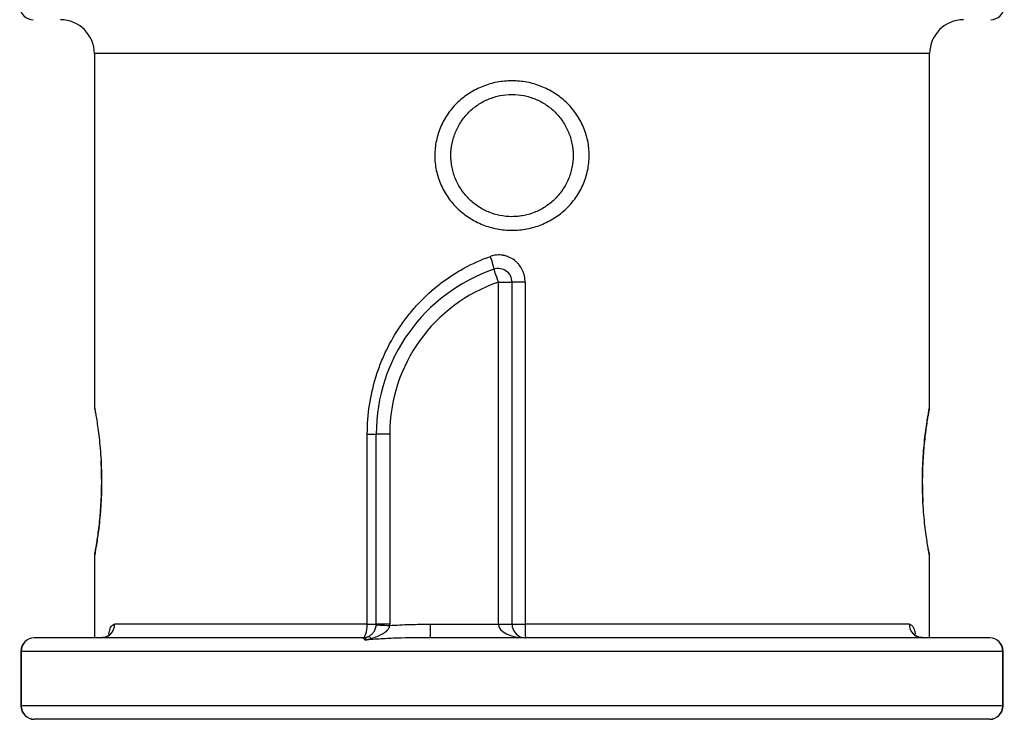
# Model space of a CAD drawing. Header units: millimetres. Extents: x 53 to 192, y 23 to 190.
# Tile 1 of 4: x 56 to 80, y 62 to 79. Entities that reach past the tile are written whole.
import ezdxf

# ---------------------------------------------------------------- set-up
doc = ezdxf.new("R2010")
doc.units = ezdxf.units.MM

msp = doc.modelspace()

# ---------------------------------------------------------------- linework, layer by layer
at = {"color": 7, "linetype": 'Continuous', "lineweight": 25}
for p, q in [((57.926, 78.24), (57.926, 69.571)), ((78.426, 69.57), (78.426, 78.24)), ((67.843, 64.24), (67.843, 72.634)), ((67.843, 72.634), (68.176, 72.634)), ((68.176, 72.634), (68.176, 64.24)), ((68.499, 72.634), (68.176, 72.634)), ((68.499, 72.634), (68.499, 64.24)), ((64.625, 68.907), (64.843, 68.907)), ((64.625, 64.24), (64.625, 68.907)), ((65.176, 68.907), (64.843, 68.907)), ((64.843, 64.24), (64.843, 68.907)), ((65.176, 68.907), (65.176, 64.24)), ((58.083, 68.249), (58.093, 68.011)), ((78.269, 67.232), (78.26, 67.469)), ((57.926, 65.91), (57.926, 63.907)), ((78.426, 63.907), (78.426, 65.909)), ((64.625, 64.24), (58.421, 64.24)), ((64.625, 64.24), (64.843, 64.24)), ((65.176, 64.24), (64.843, 64.24)), ((66.169, 64.24), (66.169, 63.907)), ((66.169, 64.24), (67.843, 64.24)), ((67.843, 64.24), (68.176, 64.24)), ((68.176, 64.24), (68.499, 64.24)), ((77.931, 64.24), (68.499, 64.24)), ((64.51, 63.907), (56.452, 63.907)), ((79.901, 63.907), (66.169, 63.907)), ((56.118, 63.573), (56.118, 62.24)), ((56.13, 63.573), (56.13, 62.24)), ((80.222, 63.573), (56.13, 63.573)), ((80.222, 62.24), (80.222, 63.573)), ((80.234, 62.24), (80.234, 63.573)), ((80.222, 62.24), (56.13, 62.24)), ((79.901, 61.907), (56.452, 61.907))]:
    msp.add_line(p, q, dxfattribs=at)
at = {"color": 8, "linetype": 'Continuous', "lineweight": 25}
for p, q in [((68.176, 78.24), (57.926, 78.24)), ((78.426, 78.24), (68.176, 78.24)), ((56.13, 63.573), (56.118, 63.573)), ((80.234, 63.573), (80.222, 63.573)), ((56.13, 62.24), (56.118, 62.24)), ((80.234, 62.24), (80.222, 62.24))]:
    msp.add_line(p, q, dxfattribs=at)
at = {"color": 7, "linetype": 'Continuous', "lineweight": 25, "flags": 128}
for points in [[(67.843, 72.634), (67.822, 72.695), (67.802, 72.754), (67.783, 72.809), (67.767, 72.857), (67.753, 72.896), (67.743, 72.925), (67.737, 72.943), (67.735, 72.949)], [(64.51, 63.907), (64.532, 63.913), (64.554, 63.932), (64.574, 63.963), (64.591, 64.004), (64.606, 64.055), (64.616, 64.113), (64.623, 64.175), (64.625, 64.24)], [(64.843, 64.224), (64.849, 64.224), (64.868, 64.223), (64.899, 64.222), (64.94, 64.22), (64.99, 64.217), (65.048, 64.215), (65.111, 64.212), (65.175, 64.208)]]:
    msp.add_lwpolyline(points, dxfattribs=at)
at = {"color": 7, "linetype": 'Continuous', "lineweight": 25}
for centre, radius, start, end in [((56.426, 79.407), 0.333, 180, 270), ((79.926, 79.407), 0.333, 270, 0), ((57.093, 78.24), 0.833, 0, 90), ((79.26, 78.24), 0.833, 90, 180), ((66.088, 72.648), 1.675, 10.3511, 21.5957), ((69.114, 68.907), 4.271, 108.8294, 180), ((67.843, 72.634), 0.333, 0, 108.8294), ((69.114, 68.907), 3.938, 108.8294, 180), ((58.096, 64.232), 0.326, 271.4532, 1.3831), ((64.51, 64.24), 0.333, 357.2828, 0), ((64.51, 64.24), 0.667, 357.2828, 0), ((68.51, 64.24), 0.333, 180, 270), ((71.153, 64.157), 2.655, 178.2031, 185.4049), ((78.256, 64.232), 0.326, 178.6169, 268.5468), ((56.452, 63.573), 0.333, 90, 180), ((56.458, 63.579), 0.327, 91.08, 181.0405), ((64.51, 64.24), 0.333, 270, 292.4565), ((64.643, 63.84), 0.0918, 30.9503, 93.8203), ((79.901, 63.573), 0.333, 0, 90), ((79.895, 63.579), 0.327, 358.9595, 88.92), ((56.452, 62.24), 0.333, 180, 270), ((56.458, 62.234), 0.327, 178.9595, 268.92), ((79.901, 62.24), 0.333, 270, 0), ((79.895, 62.234), 0.327, 271.08, 1.0405)]:
    msp.add_arc(centre, radius, start, end, dxfattribs=at)
msp.add_ellipse((68.51, 64.24), major_axis=(0.667, 0), ratio=0.5, start_param=3.141593, end_param=4.712389, dxfattribs=at)
for points, knots in [([(68.176, 77.573), (68.3, 77.573), (68.421, 77.562), (68.601, 77.528), (68.66, 77.514), (68.778, 77.48), (68.836, 77.46), (69.007, 77.392), (69.115, 77.337), (69.269, 77.239), (69.319, 77.204), (69.416, 77.128), (69.462, 77.088), (69.593, 76.963), (69.673, 76.871), (69.778, 76.721), (69.811, 76.669), (69.871, 76.563), (69.898, 76.508), (69.946, 76.397), (69.968, 76.34), (70.005, 76.224), (70.021, 76.164), (70.059, 75.984), (70.071, 75.863), (70.071, 75.619), (70.058, 75.495), (70.008, 75.257), (69.971, 75.141), (69.898, 74.972), (69.871, 74.917), (69.811, 74.811), (69.778, 74.759), (69.709, 74.66), (69.671, 74.612), (69.592, 74.52), (69.549, 74.475), (69.417, 74.349), (69.321, 74.274), (69.167, 74.176), (69.114, 74.146), (69.005, 74.09), (68.949, 74.065), (68.779, 73.998), (68.662, 73.964), (68.482, 73.93), (68.421, 73.921), (68.298, 73.91), (68.176, 73.904), (68.053, 73.91), (67.931, 73.921), (67.87, 73.93), (67.69, 73.964), (67.573, 73.998), (67.403, 74.065), (67.346, 74.091), (67.237, 74.146), (67.185, 74.177), (67.031, 74.275), (66.935, 74.349), (66.758, 74.519), (66.678, 74.611), (66.574, 74.76), (66.541, 74.811), (66.482, 74.918), (66.454, 74.973), (66.381, 75.141), (66.344, 75.257), (66.306, 75.436), (66.297, 75.497), (66.284, 75.619), (66.281, 75.68), (66.281, 75.863), (66.294, 75.984), (66.332, 76.165), (66.347, 76.224), (66.385, 76.34), (66.406, 76.397), (66.455, 76.509), (66.482, 76.563), (66.542, 76.669), (66.575, 76.722), (66.68, 76.872), (66.759, 76.963), (66.935, 77.131), (67.033, 77.207), (67.238, 77.337), (67.346, 77.392), (67.517, 77.46), (67.575, 77.48), (67.693, 77.514), (67.752, 77.528), (67.931, 77.562), (68.053, 77.573), (68.176, 77.573)], [0, 0, 0, 0, 0.03125, 0.03125, 0.046875, 0.046875, 0.0625, 0.0625, 0.09375, 0.09375, 0.109375, 0.109375, 0.125, 0.125, 0.15625, 0.15625, 0.171875, 0.171875, 0.1875, 0.1875, 0.203125, 0.203125, 0.21875, 0.21875, 0.25, 0.25, 0.28125, 0.28125, 0.3125, 0.3125, 0.328125, 0.328125, 0.34375, 0.34375, 0.359375, 0.359375, 0.375, 0.375, 0.40625, 0.40625, 0.421875, 0.421875, 0.4375, 0.4375, 0.46875, 0.46875, 0.484375, 0.484375, 0.5, 0.515625, 0.515625, 0.53125, 0.53125, 0.5625, 0.5625, 0.578125, 0.578125, 0.59375, 0.59375, 0.625, 0.625, 0.65625, 0.65625, 0.671875, 0.671875, 0.6875, 0.6875, 0.71875, 0.71875, 0.734375, 0.734375, 0.75, 0.75, 0.78125, 0.78125, 0.796875, 0.796875, 0.8125, 0.8125, 0.828125, 0.828125, 0.84375, 0.84375, 0.875, 0.875, 0.90625, 0.90625, 0.9375, 0.9375, 0.953125, 0.953125, 0.96875, 0.96875, 1, 1, 1, 1]), ([(68.176, 77.24), (68.077, 77.24), (67.979, 77.23), (67.835, 77.202), (67.787, 77.19), (67.693, 77.161), (67.646, 77.144), (67.51, 77.088), (67.424, 77.041), (67.261, 76.933), (67.184, 76.87), (67.046, 76.732), (66.984, 76.656), (66.902, 76.534), (66.877, 76.491), (66.831, 76.405), (66.81, 76.361), (66.772, 76.27), (66.756, 76.224), (66.727, 76.13), (66.715, 76.082), (66.686, 75.936), (66.676, 75.839), (66.676, 75.692), (66.679, 75.642), (66.688, 75.544), (66.696, 75.495), (66.724, 75.35), (66.753, 75.257), (66.809, 75.12), (66.831, 75.076), (66.877, 74.989), (66.902, 74.947), (66.983, 74.825), (67.045, 74.75), (67.185, 74.61), (67.26, 74.548), (67.382, 74.467), (67.424, 74.442), (67.51, 74.395), (67.555, 74.374), (67.692, 74.317), (67.785, 74.289), (67.978, 74.25), (68.077, 74.24), (68.225, 74.24), (68.275, 74.243), (68.373, 74.252), (68.423, 74.26), (68.567, 74.289), (68.661, 74.317), (68.797, 74.374), (68.842, 74.395), (68.928, 74.441), (68.97, 74.467), (69.092, 74.548), (69.167, 74.61), (69.272, 74.714), (69.305, 74.751), (69.367, 74.827), (69.396, 74.866), (69.45, 74.947), (69.475, 74.989), (69.522, 75.075), (69.543, 75.12), (69.6, 75.257), (69.628, 75.35), (69.666, 75.543), (69.676, 75.643), (69.676, 75.839), (69.667, 75.937), (69.638, 76.082), (69.625, 76.13), (69.597, 76.224), (69.58, 76.27), (69.524, 76.406), (69.478, 76.492), (69.368, 76.656), (69.306, 76.732), (69.203, 76.835), (69.166, 76.868), (69.091, 76.93), (69.051, 76.96), (68.929, 77.041), (68.843, 77.088), (68.707, 77.144), (68.66, 77.161), (68.565, 77.19), (68.518, 77.202), (68.373, 77.23), (68.276, 77.24), (68.176, 77.24)], [0, 0, 0, 0, 0.03125, 0.03125, 0.046875, 0.046875, 0.0625, 0.0625, 0.09375, 0.09375, 0.125, 0.125, 0.15625, 0.15625, 0.171875, 0.171875, 0.1875, 0.1875, 0.203125, 0.203125, 0.21875, 0.21875, 0.25, 0.25, 0.265625, 0.265625, 0.28125, 0.28125, 0.3125, 0.3125, 0.328125, 0.328125, 0.34375, 0.34375, 0.375, 0.375, 0.40625, 0.40625, 0.421875, 0.421875, 0.4375, 0.4375, 0.46875, 0.46875, 0.5, 0.5, 0.515625, 0.515625, 0.53125, 0.53125, 0.5625, 0.5625, 0.578125, 0.578125, 0.59375, 0.59375, 0.625, 0.625, 0.640625, 0.640625, 0.65625, 0.65625, 0.671875, 0.671875, 0.6875, 0.6875, 0.71875, 0.71875, 0.75, 0.75, 0.78125, 0.78125, 0.796875, 0.796875, 0.8125, 0.8125, 0.84375, 0.84375, 0.875, 0.875, 0.890625, 0.890625, 0.90625, 0.90625, 0.9375, 0.9375, 0.953125, 0.953125, 0.96875, 0.96875, 1, 1, 1, 1]), ([(64.625, 68.907), (64.625, 69.146), (64.643, 69.385), (64.714, 69.852), (64.766, 70.081), (64.87, 70.417), (64.909, 70.528), (64.995, 70.747), (65.043, 70.856), (65.196, 71.174), (65.314, 71.376), (65.511, 71.664), (65.581, 71.758), (65.728, 71.94), (65.805, 72.029), (66.047, 72.286), (66.22, 72.444), (66.497, 72.659), (66.592, 72.727), (66.789, 72.856), (66.891, 72.917), (67.203, 73.088), (67.42, 73.185), (67.645, 73.265)], [0, 0, 0, 0, 0.125, 0.125, 0.25, 0.25, 0.3125, 0.3125, 0.375, 0.375, 0.5, 0.5, 0.5625, 0.5625, 0.625, 0.625, 0.75, 0.75, 0.8125, 0.8125, 0.875, 0.875, 1, 1, 1, 1]), ([(68.499, 72.634), (68.499, 72.686), (68.493, 72.738), (68.47, 72.839), (68.452, 72.888), (68.407, 72.981), (68.378, 73.025), (68.329, 73.085), (68.312, 73.104), (68.274, 73.14), (68.255, 73.157), (68.192, 73.203), (68.148, 73.229), (68.076, 73.26), (68.051, 73.269), (68.002, 73.283), (67.976, 73.289), (67.9, 73.301), (67.847, 73.302), (67.745, 73.293), (67.694, 73.282), (67.645, 73.265)], [0, 0, 0, 0, 0.125, 0.125, 0.25, 0.25, 0.375, 0.375, 0.4375, 0.4375, 0.5, 0.5, 0.625, 0.625, 0.6875, 0.6875, 0.75, 0.75, 0.875, 0.875, 1, 1, 1, 1]), ([(57.927, 69.572), (57.927, 69.565), (57.926, 69.55), (57.929, 69.533), (57.93, 69.521), (57.931, 69.517), (57.931, 69.515), (57.932, 69.514), (57.932, 69.513), (57.932, 69.511), (57.932, 69.51), (57.932, 69.509)], [0, 0, 0, 0, 0.12665, 0.290344, 0.347632, 0.369424, 0.385787, 0.406721, 0.444703, 0.544088, 1, 1, 1, 1]), ([(57.943, 69.453), (57.945, 69.441), (57.947, 69.428), (57.952, 69.402), (57.952, 69.402)], [0, 0, 0, 0, 0.989208, 1, 1, 1, 1]), ([(78.265, 67.31), (78.263, 67.355), (78.258, 67.487), (78.254, 67.713), (78.257, 67.982), (78.268, 68.245), (78.285, 68.498), (78.307, 68.733), (78.332, 68.946), (78.357, 69.132), (78.381, 69.286), (78.401, 69.403), (78.415, 69.481), (78.42, 69.508), (78.421, 69.514), (78.421, 69.515), (78.422, 69.519), (78.422, 69.523), (78.424, 69.533), (78.426, 69.549), (78.424, 69.562), (78.423, 69.57)], [0, 0, 0, 0, 0.042101, 0.1227423, 0.2039241, 0.2848464, 0.3665203, 0.4486186, 0.5319442, 0.6156522, 0.7004903, 0.7857267, 0.8708947, 0.9562881, 0.9780505, 0.9832232, 0.9842612, 0.9853389, 0.9878897, 0.9929129, 1, 1, 1, 1]), ([(78.415, 69.484), (78.415, 69.484), (78.419, 69.504), (78.42, 69.51), (78.42, 69.511), (78.42, 69.511)], [0, 0, 0, 0, 0.005615, 0.832128, 1, 1, 1, 1]), ([(58.087, 68.17), (58.089, 68.125), (58.095, 67.993), (58.098, 67.767), (58.095, 67.499), (58.085, 67.235), (58.068, 66.983), (58.046, 66.747), (58.021, 66.534), (57.995, 66.348), (57.971, 66.194), (57.952, 66.077), (57.938, 65.999), (57.933, 65.972), (57.932, 65.966), (57.931, 65.965), (57.931, 65.961), (57.93, 65.957), (57.929, 65.948), (57.926, 65.932), (57.928, 65.918), (57.929, 65.91)], [0, 0, 0, 0, 0.042101, 0.122742, 0.203924, 0.284846, 0.36652, 0.448618, 0.531944, 0.615652, 0.70049, 0.785727, 0.870895, 0.956288, 0.97805, 0.983223, 0.984261, 0.985339, 0.987889, 0.992913, 1, 1, 1, 1]), ([(57.937, 65.996), (57.937, 65.996), (57.933, 65.976), (57.932, 65.97), (57.932, 65.969), (57.932, 65.969)], [0, 0, 0, 0, 0.005615, 0.832128, 1, 1, 1, 1]), ([(78.426, 65.909), (78.426, 65.915), (78.426, 65.93), (78.424, 65.947), (78.422, 65.959), (78.421, 65.963), (78.421, 65.965), (78.421, 65.966), (78.421, 65.967), (78.42, 65.969), (78.42, 65.972), (78.415, 66.001), (78.407, 66.04), (78.401, 66.078), (78.401, 66.079)], [0, 0, 0, 0, 0.027297, 0.062577, 0.074925, 0.079622, 0.083149, 0.08766, 0.095847, 0.117267, 0.215529, 0.596067, 0.997042, 1, 1, 1, 1]), ([(64.637, 63.932), (64.653, 63.939), (64.666, 63.945), (64.691, 63.96), (64.703, 63.968), (64.736, 63.994), (64.755, 64.013), (64.79, 64.058), (64.806, 64.085), (64.831, 64.147), (64.841, 64.184), (64.843, 64.224)], [0, 0, 0, 0, 0.125, 0.125, 0.25, 0.25, 0.5, 0.5, 0.75, 0.75, 1, 1, 1, 1]), ([(65.175, 64.208), (65.171, 64.183), (65.162, 64.16), (65.137, 64.118), (65.121, 64.099), (65.07, 64.047), (65.031, 64.019), (64.949, 63.971), (64.905, 63.951), (64.816, 63.916), (64.769, 63.901), (64.722, 63.888)], [0, 0, 0, 0, 0.125, 0.125, 0.25, 0.25, 0.5, 0.5, 0.75, 0.75, 1, 1, 1, 1]), ([(65.175, 64.208), (65.341, 64.221), (65.506, 64.229), (65.838, 64.238), (66.003, 64.24), (66.169, 64.24)], [0, 0, 0, 0, 0.5, 0.5, 1, 1, 1, 1]), ([(58.3, 64.001), (58.3, 64), (58.299, 63.997), (58.265, 63.958), (58.195, 63.915), (58.134, 63.911), (58.104, 63.909)], [0, 0, 0, 0, 0.177856, 0.414387, 0.717409, 1, 1, 1, 1]), ([(64.565, 63.847), (64.557, 63.867), (64.548, 63.882), (64.529, 63.902), (64.52, 63.907), (64.51, 63.907)], [0, 0, 0, 0, 0.5, 0.5, 1, 1, 1, 1]), ([(64.637, 63.932), (64.621, 63.926), (64.608, 63.916), (64.59, 63.896), (64.584, 63.888), (64.574, 63.869), (64.569, 63.859), (64.565, 63.847)], [0, 0, 0, 0, 0.5, 0.5, 0.75, 0.75, 1, 1, 1, 1]), ([(66.169, 63.907), (65.901, 63.907), (65.632, 63.905), (65.231, 63.893), (65.097, 63.887), (64.831, 63.871), (64.698, 63.861), (64.565, 63.847)], [0, 0, 0, 0, 0.5, 0.5, 0.75, 0.75, 1, 1, 1, 1]), ([(78.247, 63.911), (78.219, 63.912), (78.159, 63.914), (78.091, 63.955), (78.054, 63.996), (78.052, 64), (78.052, 64.002)], [0, 0, 0, 0, 0.26308, 0.563018, 0.8177, 1, 1, 1, 1])]:
    msp.add_open_spline(points, degree=3, knots=knots, dxfattribs=at)
at = {"color": 8, "linetype": 'Continuous', "lineweight": 25}
for points, knots in [([(57.927, 69.571), (57.927, 69.568), (57.928, 69.562), (57.942, 69.49), (57.963, 69.371), (57.99, 69.208), (58.02, 69.001), (58.049, 68.76), (58.075, 68.486), (58.097, 68.147), (58.101, 67.89), (58.103, 67.74)], [0, 0, 0, 0, 0.09669, 0.205596, 0.310807, 0.418867, 0.524421, 0.632975, 0.73824, 0.846743, 1, 1, 1, 1]), ([(78.25, 67.74), (78.25, 67.796), (78.251, 67.951), (78.26, 68.207), (78.278, 68.494), (78.304, 68.763), (78.333, 69.003), (78.363, 69.21), (78.39, 69.375), (78.411, 69.494), (78.424, 69.563), (78.425, 69.568), (78.426, 69.57)], [0, 0, 0, 0, 0.056929, 0.159325, 0.264849, 0.368677, 0.475514, 0.582107, 0.691733, 0.799486, 0.910294, 1, 1, 1, 1]), ([(58.103, 67.74), (58.103, 67.684), (58.102, 67.529), (58.093, 67.273), (58.074, 66.986), (58.049, 66.717), (58.02, 66.478), (57.99, 66.271), (57.962, 66.105), (57.941, 65.986), (57.928, 65.917), (57.927, 65.912), (57.927, 65.91)], [0, 0, 0, 0, 0.05693, 0.159326, 0.264849, 0.368678, 0.475514, 0.582107, 0.691733, 0.799486, 0.910295, 1, 1, 1, 1]), ([(78.426, 65.909), (78.425, 65.912), (78.424, 65.919), (78.41, 65.991), (78.389, 66.109), (78.363, 66.272), (78.333, 66.479), (78.303, 66.72), (78.278, 66.995), (78.255, 67.333), (78.252, 67.59), (78.25, 67.74)], [0, 0, 0, 0, 0.09669, 0.205596, 0.310807, 0.418867, 0.524421, 0.632975, 0.738239, 0.846743, 1, 1, 1, 1]), ([(58.278, 64.006), (58.289, 64.05), (58.313, 64.147), (58.364, 64.225), (58.404, 64.236), (58.421, 64.24)], [0, 0, 0, 0, 0.310342, 0.695993, 1, 1, 1, 1]), ([(77.931, 64.24), (77.954, 64.232), (78.001, 64.215), (78.05, 64.122), (78.067, 64.032), (78.073, 64.005)], [0, 0, 0, 0, 0.40913, 0.821534, 1, 1, 1, 1])]:
    msp.add_open_spline(points, degree=3, knots=knots, dxfattribs=at)
at = {"color": 7, "linetype": 'Continuous', "lineweight": 25}
msp.add_open_spline([(64.722, 63.888), (64.67, 63.873), (64.618, 63.86), (64.565, 63.847)], degree=3, dxfattribs=at)

doc.saveas('drawing.dxf')
